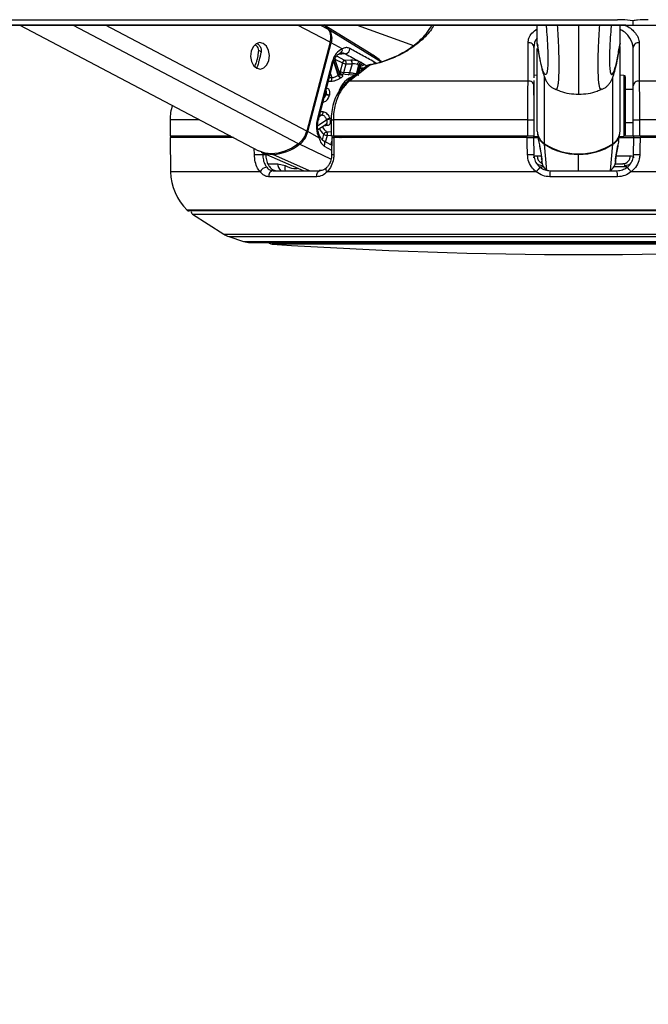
# Model space of a CAD drawing. Header units: millimetres. Extents: x 20 to 26560, y 40 to 17955.
# Tile 41 of 90: x 13643 to 13871, y 5515 to 5872. Entities that reach past the tile are written whole.
import ezdxf

# ---------------------------------------------------------------- set-up
doc = ezdxf.new("R2010")
doc.units = ezdxf.units.MM
doc.header["$LTSCALE"] = 2
doc.layers.add('COMPONENT_GEOMETRY', color=7, linetype='Continuous')
doc.styles.add('SLDTEXTSTYLE0', font='TXT', dxfattribs={"width": 0.75})
doc.dimstyles.new('SLDDIMSTYLE0', dxfattribs={"dimtxt": 150, "dimasz": 6.604, "dimexe": 0, "dimexo": 0.0625, "dimgap": 37.5, "dimtad": 0, "dimtih": 1, "dimtoh": 1, "dimdec": 1, "dimrnd": 1e-09, "dimzin": 12, "dimdsep": 46, "dimtxsty": 'SLDTEXTSTYLE0', "dimsah": 1, "dimcen": 0.09, "dimadec": 0, "dimazin": 3, "dimtfac": 1, "dimtdec": 1, "dimtofl": 0, "dimtmove": 0, "dimatfit": 3, "dimfxl": 1, "dimfrac": 2, "dimtolj": 1, "dimtzin": 12, "dimarcsym": 0})

# ---------------------------------------------------------------- blocks, each defined once
blk = doc.blocks.new('_D_4')
at = {"layer": 'COMPONENT_GEOMETRY', "color": 7}
for p, q in [((13862.69, 5870.29), (13344.02, 5870.29)), ((13350.37, 5870.29), (13350.37, 3933.63)), ((13050.27, 3903.16), (13004.56, 3903.16)), ((13004.56, 3903.16), (13004.56, 3665.04)), ((13650.47, 3903.16), (13696.18, 3903.16)), ((13696.18, 3903.16), (13696.18, 3665.04)), ((13004.56, 3665.04), (13050.27, 3665.04)), ((13696.18, 3665.04), (13650.47, 3665.04)), ((13350.37, 1503.96), (13350.37, 3440.61)), ((10307.85, 1503.96), (13356.72, 1503.96))]:
    blk.add_line(p, q, dxfattribs=at)
for points in [[(13350.37, 5870.29), (13349.35, 5863.68), (13351.39, 5863.68)], [(13350.37, 1503.96), (13351.39, 1510.56), (13349.35, 1510.56)]]:
    blk.add_solid(points, dxfattribs=at)
at = {"layer": 'COMPONENT_GEOMETRY', "color": 7, "char_height": 150, "attachment_point": 1, "style": 'SLDTEXTSTYLE0'}
for s, insert in [('7\'1.95"', (13050.27, 3858.4)), ('2183.2mm', (12858.08, 3633.97))]:
    blk.add_mtext(s, dxfattribs=dict(at, insert=insert))

msp = doc.modelspace()

# ---------------------------------------------------------------- linework, layer by layer
at = {"color": 7, "linetype": 'Continuous', "lineweight": 25}
for p, q in [((13642.83, 5870.29), (13729.41, 5824.73)), ((13770.16, 5859.83), (13753.28, 5870.29)), ((13765.24, 5870.29), (13785.62, 5862.87)), ((13830.55, 5863.65), (13830.55, 5870.29)), ((13860.55, 5863.65), (13860.55, 5870.29)), ((13865.23, 5871.86), (13865.23, 5870.29)), ((13755.43, 5864.06), (13746.96, 5831.87)), ((13747.35, 5831.65), (13755.82, 5863.84)), ((13759.82, 5861.62), (13755.82, 5863.84)), ((13829.35, 5862.13), (13829.35, 5851.12)), ((13830.55, 5863.65), (13830.55, 5863.64)), ((13830.55, 5863.64), (13830.72, 5862.72)), ((13830.55, 5831.87), (13830.55, 5861.84)), ((13860.55, 5863.64), (13860.38, 5862.68)), ((13860.55, 5863.65), (13860.55, 5863.64)), ((13860.55, 5831.87), (13860.55, 5862.52)), ((13865.35, 5848.24), (13865.35, 5862.13)), ((13728.93, 5855.09), (13728.72, 5854.83)), ((13756.21, 5856.99), (13750.78, 5836.37)), ((13751.15, 5835.99), (13756.57, 5856.61)), ((13758.91, 5852.58), (13757.15, 5858.03)), ((13759.89, 5856.55), (13759.07, 5853.44)), ((13760.4, 5853.09), (13761.22, 5856.21)), ((13762.95, 5857.58), (13760.8, 5857.49)), ((13761.22, 5856.21), (13763.37, 5856.29)), ((13763.37, 5856.29), (13762.48, 5852.93)), ((13764.93, 5852.49), (13765.8, 5855.81)), ((13765.92, 5855.74), (13765.05, 5852.43)), ((13765.31, 5856), (13765.8, 5855.81)), ((13765.85, 5853.23), (13766.38, 5855.23)), ((13766.65, 5856.74), (13765.96, 5857.06)), ((13769.23, 5855.63), (13769.28, 5855.66)), ((13765.87, 5852.01), (13759.18, 5852.5)), ((13762.48, 5852.93), (13760.4, 5853.09)), ((13830.55, 5852.1), (13829.35, 5852.03)), ((13861.98, 5852.02), (13860.55, 5852.1)), ((13862.55, 5844.63), (13862.55, 5851.42)), ((13761.72, 5849.82), (13761.79, 5849.86)), ((13827.21, 5849.99), (13762.38, 5849.99)), ((13829.35, 5850.14), (13829.35, 5848.24)), ((13932.33, 5849.99), (13867.49, 5849.99)), ((13865.35, 5846.99), (13862.55, 5846.99)), ((13862.55, 5830.56), (13862.55, 5844.63)), ((13697.35, 5835.99), (13697.35, 5829.99)), ((13750.96, 5832.44), (13753.96, 5834.39)), ((13755.8, 5835.99), (13755.8, 5829.99)), ((13827.08, 5835.99), (13756.59, 5835.99)), ((13756.59, 5835.99), (13756.59, 5829.99)), ((13827.08, 5835.99), (13829.35, 5835.99)), ((13827.08, 5829.99), (13827.08, 5835.99)), ((13829.35, 5835.99), (13829.35, 5829.99)), ((13862.55, 5834.99), (13865.35, 5834.99)), ((13865.35, 5835.99), (13867.62, 5835.99)), ((13865.35, 5829.99), (13865.35, 5835.99)), ((13938.11, 5835.99), (13867.62, 5835.99)), ((13867.62, 5835.99), (13867.62, 5829.99)), ((13719.42, 5829.99), (13697.35, 5829.99)), ((13702.35, 5829.99), (13702.36, 5829.49)), ((13751.35, 5829.42), (13747.35, 5831.65)), ((13756.59, 5829.99), (13755.8, 5829.99)), ((13827.08, 5829.99), (13756.59, 5829.99)), ((13759.71, 5829.52), (13762.39, 5829.72)), ((13762.38, 5829.99), (13762.39, 5829.49)), ((13824.35, 5829.99), (13824.35, 5829.49)), ((13829.35, 5829.99), (13827.08, 5829.99)), ((13829.13, 5829.99), (13829.14, 5829.49)), ((13829.13, 5829.96), (13830.79, 5829.87)), ((13830.64, 5830.86), (13831.04, 5828.25)), ((13860.06, 5828.25), (13860.46, 5830.86)), ((13860.31, 5829.87), (13861.98, 5829.96)), ((13865.35, 5829.99), (13862.14, 5829.99)), ((13867.62, 5829.99), (13865.35, 5829.99)), ((13865.56, 5829.49), (13865.57, 5829.99)), ((13938.11, 5829.99), (13867.62, 5829.99)), ((13870.35, 5829.99), (13870.35, 5829.49)), ((13697.35, 5829.49), (13697.57, 5817.09)), ((13720.37, 5829.49), (13697.35, 5829.49)), ((13755.97, 5826.69), (13753.04, 5828.31)), ((13755.98, 5829.49), (13755.97, 5823.36)), ((13826.87, 5829.49), (13756.76, 5829.49)), ((13829.14, 5829.49), (13829.25, 5823.39)), ((13829.14, 5829.49), (13830.85, 5829.49)), ((13831.35, 5826.66), (13831.55, 5825.45)), ((13834.06, 5817.59), (13833.14, 5827.06)), ((13857.04, 5817.59), (13857.96, 5827.06)), ((13858.97, 5821.74), (13859.76, 5826.66)), ((13859.7, 5826.41), (13859.76, 5826.66)), ((13860.25, 5829.49), (13865.56, 5829.49)), ((13865.46, 5823.39), (13865.56, 5829.49)), ((13937.94, 5829.49), (13867.84, 5829.49)), ((13730.45, 5824.25), (13745.82, 5817.49)), ((13730.95, 5823.39), (13732.04, 5823.39)), ((13755.96, 5823.36), (13755.96, 5823.36)), ((13831.55, 5825.45), (13832.16, 5821.74)), ((13736.43, 5820.04), (13739.06, 5819.4)), ((13832.41, 5819.43), (13832.48, 5818.84)), ((13858.71, 5819.99), (13861.54, 5819.99)), ((13862.22, 5818.84), (13862.29, 5819.43)), ((13734.72, 5817.49), (13751.84, 5817.49)), ((13830.17, 5817.09), (13754.29, 5817.09)), ((13835.25, 5817.49), (13859.46, 5817.49)), ((13940.42, 5817.09), (13864.53, 5817.09)), ((13750.55, 5815.28), (13733.2, 5815.28)), ((13859.62, 5815.28), (13835.09, 5815.28)), ((13990.46, 5802.89), (13704.25, 5802.89)), ((13705.51, 5801.71), (13716.82, 5794.48)), ((13718.65, 5793.61), (13723.98, 5791.88)), ((13726.45, 5791.49), (13968.25, 5791.49))]:
    msp.add_line(p, q, dxfattribs=at)
at = {"color": 8, "linetype": 'Continuous', "lineweight": 25}
for p, q in [((13743.93, 5827.25), (13662.13, 5870.29)), ((13746.96, 5831.87), (13673.93, 5870.29)), ((13755.43, 5864.06), (13743.6, 5870.29)), ((13754.82, 5868.68), (13751.76, 5870.29)), ((13773.76, 5857), (13755.22, 5868.43)), ((13730.37, 5860.59), (13729.5, 5861.05)), ((13760.8, 5857.49), (13757.79, 5859.07)), ((13761, 5859.85), (13758.37, 5859.67)), ((13728.72, 5854.83), (13728.04, 5855.19)), ((13758.31, 5852.08), (13756.71, 5857.04)), ((13756.78, 5857.26), (13758.43, 5852.16)), ((13757.16, 5857.99), (13759.89, 5856.55)), ((13767.8, 5854.72), (13766.26, 5854.62)), ((13766.56, 5855.54), (13766.78, 5855.56)), ((13767.46, 5856.21), (13768.78, 5855.47)), ((13772.03, 5856.5), (13771.43, 5856.9)), ((13756.01, 5851.15), (13755.14, 5851.17)), ((13755.53, 5852.65), (13756.01, 5851.15)), ((13766.21, 5854.61), (13766.26, 5854.62)), ((13766.26, 5854.62), (13766.22, 5854.64)), ((13833.12, 5827.25), (13833.12, 5851.47)), ((13857.98, 5827.25), (13857.98, 5851.51)), ((13861.98, 5852.02), (13861.98, 5844.84)), ((13829.12, 5848.24), (13829.12, 5844.84)), ((13753.84, 5845.17), (13753.59, 5845.3)), ((13753.64, 5845.47), (13753.89, 5845.34)), ((13861.98, 5844.84), (13861.98, 5829.96)), ((13752.47, 5837.7), (13751.41, 5837.02)), ((13751.6, 5837.74), (13752.47, 5837.7)), ((13752.87, 5838.8), (13751.89, 5838.84)), ((13708.01, 5835.99), (13697.35, 5835.99)), ((13750.9, 5833.93), (13754.08, 5835.98)), ((13754.13, 5835.82), (13750.9, 5833.72)), ((13755.8, 5835.99), (13756.59, 5835.99)), ((13753.07, 5830.66), (13752.56, 5828.71)), ((13753.77, 5827.91), (13754.41, 5830.31)), ((13754.41, 5830.31), (13755.8, 5830.35)), ((13756.45, 5829.99), (13756.32, 5829.49)), ((13755.72, 5821.68), (13744.34, 5827.06)), ((13753.28, 5826.41), (13755.97, 5824.89)), ((13755.66, 5827.01), (13755.34, 5827.04)), ((13755.66, 5827.01), (13755.62, 5826.88)), ((13755.97, 5828.19), (13755.66, 5827.01)), ((13758.88, 5829.49), (13758.89, 5829.55)), ((13759.96, 5829.54), (13759.91, 5829.49)), ((13727.94, 5823.32), (13727.89, 5825.53)), ((13730.93, 5824.04), (13730.95, 5823.39)), ((13747.95, 5817.49), (13734.6, 5823.41)), ((13830.46, 5822.94), (13831.77, 5822.94)), ((13845.55, 5823.6), (13845.55, 5823.41)), ((13845.55, 5817.49), (13845.55, 5823.41)), ((13859.28, 5822.94), (13864.24, 5822.94)), ((13732.81, 5820.04), (13736.43, 5820.04)), ((13858.88, 5821.41), (13858.98, 5821.74)), ((13729.99, 5817.09), (13697.57, 5817.09)), ((13862.22, 5818.84), (13858.27, 5818.84)), ((13991.16, 5803.18), (13703.54, 5803.18)), ((13705.51, 5801.71), (13989.2, 5801.71)), ((13716.82, 5794.48), (13977.89, 5794.48)), ((13718.65, 5793.61), (13976.05, 5793.61)), ((13723.98, 5791.88), (13970.72, 5791.88)), ((13960.36, 5790.87), (13734.34, 5790.87))]:
    msp.add_line(p, q, dxfattribs=at)
at = {"color": 7, "linetype": 'Continuous', "lineweight": 25, "flags": 128}
for points in [[(13629.92, 5872.24), (13645.43, 5872.24), (13653.19, 5872.24), (13668.71, 5872.24), (13676.47, 5872.24), (13691.99, 5872.24), (13699.75, 5872.24), (13715.26, 5872.24), (13723.02, 5872.24), (13730.78, 5872.24), (13746.3, 5872.24), (13754.06, 5872.24), (13769.57, 5872.24), (13777.33, 5872.24), (13792.85, 5872.24), (13800.61, 5872.24), (13808.37, 5872.24), (13823.89, 5872.24), (13831.64, 5872.24), (13845.65, 5872.24), (13859.65, 5872.24)], [(13630.07, 5870.29), (13645.59, 5870.29), (13653.35, 5870.29), (13668.86, 5870.29), (13676.62, 5870.29), (13692.14, 5870.29), (13699.9, 5870.29), (13715.42, 5870.29), (13723.18, 5870.29), (13730.93, 5870.29), (13746.45, 5870.29), (13754.21, 5870.29), (13769.73, 5870.29), (13777.49, 5870.29), (13793, 5870.29), (13800.76, 5870.29), (13808.52, 5870.29), (13824.04, 5870.29), (13831.8, 5870.29), (13848.52, 5870.29), (13856.87, 5870.29), (13865.23, 5870.29)], [(13753.12, 5870.33), (13753.22, 5870.25), (13754.82, 5868.68)], [(13865.23, 5870.29), (13869.11, 5870.29), (13876.87, 5870.29), (13892.39, 5870.29), (13900.15, 5870.29), (13907.91, 5870.29), (13923.42, 5870.29), (13931.18, 5870.29), (13946.7, 5870.29), (13954.46, 5870.29), (13969.98, 5870.29), (13977.73, 5870.29), (13993.25, 5870.29), (14001.01, 5870.29), (14008.77, 5870.29), (14024.29, 5870.29), (14032.05, 5870.29), (14047.56, 5870.29), (14055.32, 5870.29), (14070.84, 5870.29)], [(13731.17, 5863.62), (13729.86, 5863.92), (13728.57, 5863.49), (13727.5, 5862.39), (13726.8, 5860.8), (13726.59, 5858.95), (13726.9, 5857.13), (13727.67, 5855.61), (13728.8, 5854.62), (13730.11, 5854.33), (13731.4, 5854.76), (13732.47, 5855.85), (13733.17, 5857.45), (13733.38, 5859.3), (13733.07, 5861.12), (13732.3, 5862.64), (13731.17, 5863.62)], [(13765.8, 5855.81), (13765.89, 5855.76), (13765.92, 5855.74)], [(13766.77, 5856.67), (13766.74, 5856.69), (13766.65, 5856.74)], [(13770.12, 5856), (13770.08, 5856.01), (13770.06, 5856)], [(13743.93, 5827.25), (13741.5, 5825.68), (13739.03, 5824.53), (13736.57, 5823.83), (13734.18, 5823.6), (13731.91, 5823.83), (13729.82, 5824.53), (13729.41, 5824.73)], [(13753.04, 5828.31), (13752.98, 5828.34), (13752.73, 5828.41)], [(13756.76, 5829.49), (13756.76, 5825.49), (13756.75, 5823.32)], [(13826.98, 5823.32), (13826.91, 5827.32), (13826.87, 5829.49)], [(13867.84, 5829.49), (13867.77, 5825.49), (13867.73, 5823.32)], [(13727.94, 5823.32), (13728.23, 5823.32), (13728.58, 5823.33), (13728.98, 5823.34), (13729.4, 5823.35), (13729.82, 5823.36), (13730.23, 5823.37), (13730.61, 5823.38), (13730.95, 5823.39)], [(13832.22, 5821.41), (13832.12, 5821.75), (13832.12, 5821.78)], [(13858.98, 5821.74), (13858.98, 5821.75), (13858.99, 5821.78)], [(13750.55, 5815.28), (13750.55, 5815.69), (13750.6, 5816.1), (13750.71, 5816.49), (13750.87, 5816.83), (13751.07, 5817.11), (13751.31, 5817.32), (13751.57, 5817.45), (13751.84, 5817.49)]]:
    msp.add_lwpolyline(points, dxfattribs=at)
at = {"color": 8, "linetype": 'Continuous', "lineweight": 25, "flags": 128}
for points in [[(13756.21, 5856.99), (13756.37, 5856.89), (13756.49, 5856.79), (13756.55, 5856.71), (13756.57, 5856.63), (13756.57, 5856.61)], [(13771.36, 5856.3), (13771.42, 5856.55), (13771.43, 5856.9)], [(13759.07, 5853.44), (13758.74, 5853.48), (13758.62, 5853.49)], [(13766.98, 5854.19), (13766.71, 5854.36), (13766.26, 5854.62)], [(13750.78, 5836.37), (13750.95, 5836.27), (13751.06, 5836.17), (13751.13, 5836.09), (13751.15, 5836.01), (13751.14, 5835.99)], [(13751.35, 5829.42), (13751.49, 5829.6), (13751.59, 5829.77), (13751.63, 5829.93), (13751.63, 5830.07), (13751.61, 5830.14)], [(13755.8, 5831.53), (13754.78, 5831.5), (13754.14, 5831.49)], [(13753.28, 5826.41), (13753.42, 5826.75), (13753.51, 5827.09), (13753.52, 5827.43), (13753.48, 5827.73), (13753.37, 5828), (13753.2, 5828.2), (13753.04, 5828.31)], [(13760.65, 5829.59), (13760.69, 5829.56), (13760.78, 5829.49)], [(13831.34, 5818.96), (13831.88, 5818.86), (13832.48, 5818.84)], [(13754.29, 5817.09), (13754.11, 5817.42), (13754, 5817.74), (13753.96, 5818.02), (13753.98, 5818.28), (13754.06, 5818.48), (13754.15, 5818.58)], [(13863.06, 5818.89), (13862.83, 5818.86), (13862.22, 5818.84)]]:
    msp.add_lwpolyline(points, dxfattribs=at)
at = {"color": 7, "linetype": 'Continuous', "lineweight": 25}
for centre, radius, start, end in [((13747.39, 5862.05), 10.1, 39.161, 55.2623), ((13750.46, 5865.76), 5.25, 341.1561, 33.7642), ((13750.88, 5865.53), 5.22, 341.1561, 33.7642), ((13760.64, 5861.77), 1.95, 280.669, 0.712), ((13827.44, 5861.99), 1.91, 4.3546, 97.8182), ((13867.26, 5861.99), 1.91, 82.1818, 175.6454), ((13758.66, 5861.27), 1.21, 283.6815, 16.8539), ((13761.06, 5856.32), 1.2, 102.469, 168.7467), ((13761.4, 5859.65), 3.44, 243.8208, 266.8784), ((13760.05, 5856.54), 1.21, 344.1583, 51.71), ((13762.2, 5856.63), 1.21, 344.1583, 51.71), ((13766.9, 5855.76), 1.61, 125.7992, 171.1452), ((13767.01, 5855.55), 1.24, 106.8627, 168.1982), ((13767.13, 5855.49), 1.24, 107.0603, 168.176), ((13767.35, 5855.15), 1.07, 84.3292, 164.3949), ((13770.45, 5854.04), 2, 101.3999, 127.7261), ((13754.71, 5850.75), 1.35, 323.4956, 17.0041), ((13762.6, 5845.59), 7.78, 122.3965, 123.4334), ((13759.54, 5852.42), 1.27, 195.5693, 258.3378), ((13759.65, 5852.48), 1.26, 194.7592, 258.1829), ((13767.03, 5843.56), 8.83, 112.1584, 160.1634), ((13760.59, 5856.53), 3.44, 243.8208, 266.8784), ((13763.22, 5845.22), 7.14, 122.3965, 123.4334), ((13761.61, 5846.03), 7.27, 61.7084, 62.7931), ((13766.16, 5852.12), 1.15, 164.2478, 182.2621), ((13861.95, 5851.42), 0.6, 360, 87), ((13827.45, 5848.1), 1.91, 4.324, 97.0709), ((13867.25, 5848.1), 1.91, 82.9291, 175.676), ((13769.1, 5841.25), 15.75, 164.9382, 165.5858), ((13755.36, 5848.34), 3.51, 244.3541, 266.9502), ((13755.4, 5848.36), 3.38, 243.2886, 266.8062), ((13769.18, 5841.23), 14.47, 164.9382, 165.5858), ((13713.35, 5835.99), 16, 161.1916, 180), ((13751.69, 5838.61), 1.2, 310.9016, 9.2296), ((13755.59, 5833.45), 2.95, 93.7637, 120.7893), ((13768.48, 5840.55), 15.11, 197.6012, 198.2671), ((13755.64, 5833.39), 2.85, 93.9144, 121.8316), ((13768.62, 5840.59), 13.87, 197.6012, 198.2671), ((13738.66, 5834.01), 8.57, 307.8946, 345.4913), ((13739.1, 5833.78), 8.52, 307.8946, 345.4913), ((13754.39, 5830.06), 1.45, 99.8659, 155.3352), ((13754.59, 5833.75), 3.44, 243.8208, 266.8784), ((13753.13, 5830.64), 1.32, 345.5411, 39.7108), ((13836.08, 5831.93), 5.53, 180.6081, 237.645), ((13836.11, 5831.73), 5.54, 189.0588, 237.5526), ((13854.99, 5831.73), 5.54, 302.4474, 350.9412), ((13855.02, 5831.93), 5.53, 302.355, 359.3919), ((13861.95, 5830.56), 0.6, 273, 0), ((13733.89, 5840.11), 16.72, 272.4385, 308.6711), ((13762.34, 5835.95), 7.27, 241.7084, 242.7931), ((13845.55, 5846.51), 22.92, 237.1577, 302.8423), ((13845.5, 5846.14), 22.73, 237.0768, 270.1393), ((13845.61, 5846.14), 22.73, 269.8607, 302.9232), ((13734.52, 5833.66), 10.25, 246.5761, 270.446), ((13826.92, 5862.23), 38.91, 270.087, 273.4336), ((13861.39, 5822.84), 2.86, 273.0853, 1.9107), ((13867.79, 5862.23), 38.91, 266.5664, 269.913), ((13717.57, 5817.44), 20, 181, 225.4883), ((13732.53, 5815.92), 2.8, 92.3962, 155.3265), ((13735.03, 5815.65), 1.87, 99.6826, 191.5638), ((13836.08, 5813.31), 7.01, 129.5415, 147.3724), ((13842.19, 5815.87), 7.13, 166.8311, 184.7596), ((13852.51, 5815.87), 7.13, 355.2404, 13.1689), ((13858.63, 5813.31), 7.01, 32.6276, 50.4585), ((13704.25, 5803.89), 1, 225.4883, 270), ((13706.05, 5802.56), 1, 160.3602, 237.4039), ((13721.13, 5801.22), 8, 237.4039, 252), ((13726.45, 5799.49), 8, 252, 270), ((13734.47, 5792.86), 2, 223.253, 266.1738), ((13847.35, 7480.66), 1693.56, 266.17378, 273.82622)]:
    msp.add_arc(centre, radius, start, end, dxfattribs=at)
at = {"color": 8, "linetype": 'Continuous', "lineweight": 25}
for centre, radius, start, end in [((13755.01, 5868.06), 0.429, 60.0561, 95.3461), ((13754.96, 5862.18), 1.87, 62.5952, 76.0867), ((13769.76, 5854.89), 0.912, 82.6424, 122.3465), ((13770.17, 5855.73), 0.291, 111.9075, 168.2447), ((13759.94, 5853.26), 0.887, 168.4117, 242.152), ((13759.55, 5853.27), 0.871, 289.6729, 347.9168), ((13761.62, 5853.12), 0.881, 291.5658, 347.7512), ((13766.03, 5852.19), 1.14, 164.7841, 185.7994), ((13762.27, 5849.09), 0.91, 83.0776, 121.7698), ((13761.21, 5838.67), 10.07, 210.9896, 225.498), ((13753.81, 5833.66), 0.698, 26.3849, 81.5084), ((13746.49, 5829.98), 1.87, 62.5956, 76.0938), ((13760.61, 5838.36), 10.77, 211.4395, 225.6006), ((13760.33, 5829.16), 1.49, 146.168, 164.7252), ((13760.45, 5829.12), 1.48, 143.8571, 165.3956), ((13744.8, 5827.93), 0.983, 217.6844, 241.983), ((13833.57, 5827.04), 0.423, 155.4911, 177.5843), ((13857.54, 5827.04), 0.423, 2.4157, 24.5089), ((13734.8, 5823.82), 0.454, 208.592, 244.1531), ((13756.57, 5827.8), 4.49, 262.1755, 272.3081), ((13833.42, 5822.88), 2.96, 178.9435, 244.3411), ((13739.71, 5819.91), 3.29, 177.8092, 227.4757), ((13741.91, 5818.61), 2.96, 164.4229, 202.167), ((13832.25, 5822.56), 3.13, 232.8746, 272.9693), ((13862.45, 5822.56), 3.13, 267.0231, 307.8361)]:
    msp.add_arc(centre, radius, start, end, dxfattribs=at)
at = {"color": 7, "linetype": 'Continuous', "lineweight": 25}
for centre, major_axis, ratio, start_param, end_param in [((13760.83, 5854.42), (0.17, 7.38), 0.672172, 0.239822, 1.230488), ((13764.7, 5856.6), (2.73, -0.61), 0.283233, 1.155827, 2.325521), ((13764.49, 5855.66), (1.77, -0.35), 0.303217, 1.148479, 2.318172), ((13764.82, 5856.53), (2.73, -0.61), 0.283233, 5.571833, 6.622806), ((13755.4, 5833.8), (0.17, 7.38), 0.672172, 1.230488, 2.221154)]:
    msp.add_ellipse(centre, major_axis=major_axis, ratio=ratio, start_param=start_param, end_param=end_param, dxfattribs=at)
at = {"color": 8, "linetype": 'Continuous', "lineweight": 25}
msp.add_ellipse((13764.61, 5855.6), major_axis=(1.77, -0.35), ratio=0.303217, start_param=6.265133, end_param=6.615458, dxfattribs=at)
for points, knots in [([(13793.06, 5870.29), (13792.67, 5869.61), (13791.45, 5867.51), (13788.48, 5864.6), (13784.73, 5861.76), (13781.02, 5859.54), (13776.24, 5857.42), (13772.22, 5856.28), (13770.15, 5855.85), (13769.88, 5855.79)], [0, 0, 0, 0, 0.124283, 0.383335, 0.512613, 0.64589, 0.810297, 0.975704, 1, 1, 1, 1]), ([(13827.18, 5863.88), (13827.26, 5864.45), (13827.4, 5865.6), (13828.38, 5867.37), (13829.83, 5868.41), (13830.55, 5868.92)], [0, 0, 0, 0, 0.325758, 0.664745, 1, 1, 1, 1]), ([(13837.1, 5847.08), (13837.17, 5847.02), (13837.49, 5846.76), (13837.87, 5847.39), (13838.24, 5849.14), (13838.4, 5851.13), (13838.45, 5853.48), (13838.45, 5855.68), (13838.45, 5858.27), (13838.37, 5862.18), (13838.19, 5866.36), (13837.99, 5869), (13837.88, 5870.29)], [0, 0, 0, 0, 0.0655, 0.295557, 0.395255, 0.515879, 0.586342, 0.61697, 0.690104, 0.767403, 0.886339, 1, 1, 1, 1]), ([(13845.55, 5870.29), (13845.55, 5868.92), (13845.55, 5866.34), (13845.55, 5861.98), (13845.55, 5857.85), (13845.55, 5854.24), (13845.55, 5851.11), (13845.55, 5848.74), (13845.55, 5847.1), (13845.55, 5845.98), (13845.55, 5845.35), (13845.55, 5845.31), (13845.55, 5845.29)], [0, 0, 0, 0, 0.110581, 0.208674, 0.307641, 0.381312, 0.454886, 0.56364, 0.659091, 0.756848, 0.887961, 1, 1, 1, 1]), ([(13854, 5847.08), (13853.93, 5847.02), (13853.61, 5846.76), (13853.23, 5847.39), (13852.87, 5849.14), (13852.71, 5851.13), (13852.66, 5853.48), (13852.65, 5855.68), (13852.65, 5858.27), (13852.73, 5862.18), (13852.91, 5866.36), (13853.12, 5869), (13853.22, 5870.29)], [0, 0, 0, 0, 0.064928, 0.295126, 0.394885, 0.515583, 0.586088, 0.616735, 0.689914, 0.76726, 0.886269, 1, 1, 1, 1]), ([(13862.15, 5870.29), (13862.37, 5870.2), (13864.24, 5869.45), (13865.93, 5867.73), (13867.32, 5865.62), (13867.45, 5864.46), (13867.52, 5863.88)], [0, 0, 0, 0, 0.056746, 0.491027, 0.745499, 1, 1, 1, 1]), ([(13830.55, 5865.59), (13830.55, 5865.59), (13829.44, 5864.54), (13829.39, 5863.33), (13829.35, 5862.13)], [0, 0, 0, 0, 0.001566, 1, 1, 1, 1]), ([(13865.35, 5862.13), (13865.1, 5863.28), (13864.62, 5865.41), (13862.53, 5867.74), (13860.81, 5868.52), (13860.55, 5868.64)], [0, 0, 0, 0, 0.499376, 0.923929, 1, 1, 1, 1]), ([(13834.29, 5854.87), (13834.28, 5854.66), (13834.22, 5853.88), (13833.99, 5852.85), (13833.61, 5852.13), (13833.03, 5852.67), (13832.28, 5854.66), (13831.43, 5858.36), (13830.82, 5862.05), (13830.55, 5863.65)], [0, 0, 0, 0, 0.018608, 0.072577, 0.210312, 0.343515, 0.531624, 0.796902, 1, 1, 1, 1]), ([(13856.81, 5854.86), (13856.83, 5854.66), (13856.89, 5853.88), (13857.12, 5852.85), (13857.5, 5852.13), (13858.07, 5852.67), (13858.82, 5854.66), (13859.68, 5858.36), (13860.29, 5862.05), (13860.55, 5863.65)], [0, 0, 0, 0, 0.018544, 0.072516, 0.210261, 0.343472, 0.531594, 0.796888, 1, 1, 1, 1]), ([(13758.91, 5852.58), (13758.9, 5852.55), (13758.89, 5852.47), (13758.69, 5852.32), (13758.5, 5852.2), (13758.43, 5852.16)], [0, 0, 0, 0, 0.372516, 0.778909, 1, 1, 1, 1]), ([(13754.82, 5849.97), (13754.94, 5849.97), (13755.26, 5849.96), (13755.59, 5849.95), (13755.8, 5849.95)], [0, 0, 0, 0, 0.34919, 1, 1, 1, 1]), ([(13753.84, 5845.17), (13753.78, 5844.98), (13753.66, 5844.6), (13753.45, 5844.17), (13753.28, 5844), (13753.24, 5843.96)], [0, 0, 0, 0, 0.428325, 0.857866, 1, 1, 1, 1]), ([(13753.9, 5846.48), (13753.94, 5846.38), (13754.01, 5846.15), (13753.98, 5845.74), (13753.91, 5845.45), (13753.89, 5845.34)], [0, 0, 0, 0, 0.332281, 0.764732, 1, 1, 1, 1]), ([(13753.15, 5833.86), (13753.38, 5833.88), (13753.8, 5833.92), (13754.23, 5833.96), (13754.43, 5833.97)], [0, 0, 0, 0, 0.521659, 1, 1, 1, 1]), ([(13754.13, 5835.82), (13754.18, 5835.64), (13754.28, 5835.28), (13754.27, 5834.83), (13754.17, 5834.53), (13754, 5834.44), (13753.95, 5834.41)], [0, 0, 0, 0, 0.283642, 0.568089, 0.855521, 1, 1, 1, 1]), ([(13739.06, 5819.4), (13740.12, 5818.9), (13741.68, 5818.15), (13743.3, 5818.32), (13743.81, 5818.37)], [0, 0, 0, 0, 0.681851, 1, 1, 1, 1]), ([(13832.22, 5821.41), (13832.23, 5821.1), (13832.25, 5820.64), (13832.2, 5820.78), (13832.18, 5820.82)], [0, 0, 0, 0, 0.666784, 1, 1, 1, 1])]:
    msp.add_open_spline(points, degree=3, knots=knots, dxfattribs=at)
at = {"color": 7, "linetype": 'Continuous', "lineweight": 25}
for points, knots in [([(13770.12, 5856), (13770.37, 5856.05), (13772.3, 5856.46), (13776.08, 5857.55), (13780.53, 5859.52), (13784.01, 5861.59), (13787.55, 5864.25), (13790.59, 5867.27), (13791.87, 5869.48), (13792.4, 5870.4)], [0, 0, 0, 0, 0.022655, 0.176389, 0.329786, 0.451677, 0.578221, 0.826678, 1, 1, 1, 1]), ([(13833.76, 5870.29), (13833.82, 5869.5), (13833.98, 5867.44), (13834.2, 5864.09), (13834.35, 5860.82), (13834.42, 5858.68), (13834.43, 5857.59), (13834.42, 5856.72), (13834.38, 5855.7), (13834.33, 5855.18), (13834.29, 5854.87)], [0, 0, 0, 0, 0.172784, 0.455096, 0.640313, 0.726915, 0.784794, 0.809093, 0.881855, 1, 1, 1, 1]), ([(13857.35, 5870.29), (13857.29, 5869.5), (13857.12, 5867.44), (13856.91, 5864.09), (13856.75, 5860.82), (13856.69, 5858.68), (13856.68, 5857.59), (13856.69, 5856.72), (13856.72, 5855.7), (13856.78, 5855.18), (13856.81, 5854.86)], [0, 0, 0, 0, 0.172746, 0.454997, 0.640175, 0.726758, 0.784624, 0.808918, 0.881664, 1, 1, 1, 1]), ([(13865.23, 5871.86), (13863.92, 5872.01), (13862.06, 5872.22), (13860.2, 5872.24), (13859.65, 5872.24)], [0, 0, 0, 0, 0.700723, 1, 1, 1, 1]), ([(13870.81, 5872.24), (13869.51, 5872.21), (13867.66, 5872.17), (13865.79, 5871.93), (13865.23, 5871.86)], [0, 0, 0, 0, 0.700722, 1, 1, 1, 1]), ([(13729.5, 5861.05), (13729.46, 5861.38), (13729.38, 5862.04), (13728.85, 5862.77), (13728.37, 5862.99), (13728.17, 5863.08)], [0, 0, 0, 0, 0.371132, 0.741783, 1, 1, 1, 1]), ([(13728.89, 5863.59), (13729.16, 5863.42), (13729.77, 5863.06), (13730.35, 5862), (13730.45, 5861.05), (13730.36, 5860.55), (13730.35, 5860.48)], [0, 0, 0, 0, 0.2726817, 0.612725, 0.9393347, 1, 1, 1, 1]), ([(13762.59, 5861.79), (13762.19, 5861.95), (13761.67, 5862.16), (13760.77, 5862.09), (13760.23, 5861.82), (13759.82, 5861.62)], [0, 0, 0, 0, 0.417867, 0.554004, 1, 1, 1, 1]), ([(13771.43, 5856.9), (13769.94, 5857.72), (13766.99, 5859.35), (13764.04, 5860.98), (13762.59, 5861.79)], [0, 0, 0, 0, 0.506743, 1, 1, 1, 1]), ([(13827.21, 5849.99), (13827.21, 5850.63), (13827.21, 5853.83), (13827.2, 5858.47), (13827.19, 5862.45), (13827.18, 5863.88)], [0, 0, 0, 0, 0.138099, 0.690493, 1, 1, 1, 1]), ([(13830.62, 5862.7), (13830.72, 5862.09), (13831.05, 5860.06), (13831.65, 5856.91), (13832.33, 5853.87), (13832.97, 5851.79), (13833.56, 5850.41), (13834.19, 5849.32), (13835.01, 5848.35), (13835.91, 5847.54), (13836.74, 5847.17), (13837.07, 5847.02)], [0, 0, 0, 0, 0.096217, 0.318104, 0.561174, 0.72233, 0.818087, 0.879576, 0.930041, 0.97183, 1, 1, 1, 1]), ([(13854.05, 5847), (13854.42, 5847.19), (13855.23, 5847.58), (13856.09, 5848.36), (13856.84, 5849.23), (13857.41, 5850.16), (13857.9, 5851.2), (13858.43, 5852.69), (13859.03, 5854.93), (13859.72, 5858.24), (13860.21, 5860.96), (13860.47, 5862.57), (13860.48, 5862.66)], [0, 0, 0, 0, 0.0328106, 0.0712663, 0.1166706, 0.1716665, 0.2428902, 0.3469588, 0.5287304, 0.7523674, 0.9860911, 1, 1, 1, 1]), ([(13867.52, 5863.88), (13867.52, 5863.24), (13867.51, 5860.05), (13867.5, 5855.42), (13867.49, 5851.43), (13867.49, 5849.99)], [0, 0, 0, 0, 0.138099, 0.690493, 1, 1, 1, 1]), ([(13727.97, 5855.23), (13728.11, 5855.43), (13728.37, 5855.82), (13728.72, 5856.82), (13729.04, 5857.95), (13729.29, 5859.13), (13729.46, 5860.17), (13729.49, 5860.77), (13729.5, 5861.05)], [0, 0, 0, 0, 0.204636, 0.376335, 0.548834, 0.703363, 0.864285, 1, 1, 1, 1]), ([(13730.35, 5860.48), (13730.26, 5860.06), (13730.08, 5859.21), (13729.73, 5857.83), (13729.41, 5856.62), (13729.14, 5855.7), (13729, 5855.29), (13728.93, 5855.09)], [0, 0, 0, 0, 0.2220762, 0.4457715, 0.6401425, 0.8216515, 1, 1, 1, 1]), ([(13756.57, 5856.61), (13756.66, 5856.9), (13756.91, 5857.75), (13757.56, 5858.93), (13758.41, 5859.81), (13758.92, 5860.03), (13759.14, 5860.13)], [0, 0, 0, 0, 0.156405, 0.463075, 0.767291, 1, 1, 1, 1]), ([(13758.94, 5860.09), (13759.24, 5860.16), (13759.94, 5860.34), (13760.62, 5860.03), (13761, 5859.85)], [0, 0, 0, 0, 0.4297736, 1, 1, 1, 1]), ([(13761, 5859.85), (13762.59, 5858.96), (13764.24, 5858.03), (13765.89, 5857.1), (13765.96, 5857.06)], [0, 0, 0, 0, 0.961066, 1, 1, 1, 1]), ([(13773.98, 5857.06), (13773.85, 5857.19), (13772.66, 5858.27), (13771.31, 5859.22), (13770.05, 5859.91), (13770.03, 5859.92)], [0, 0, 0, 0, 0.110943, 0.990619, 1, 1, 1, 1]), ([(13770.82, 5859.38), (13770.62, 5859.54), (13770.38, 5859.73), (13770.12, 5859.87), (13770.09, 5859.88)], [0, 0, 0, 0, 0.888673, 1, 1, 1, 1]), ([(13773.9, 5857.04), (13773.05, 5857.78), (13771.88, 5858.81), (13770.51, 5859.57), (13770.13, 5859.78)], [0, 0, 0, 0, 0.721599, 1, 1, 1, 1]), ([(13769.17, 5855.77), (13768.05, 5854.92), (13765.55, 5853.01), (13763.05, 5851.07), (13761.67, 5849.99)], [0, 0, 0, 0, 0.445922, 1, 1, 1, 1]), ([(13769.88, 5855.79), (13769.05, 5855.15), (13766.55, 5853.22), (13764.05, 5851.28), (13762.38, 5849.99)], [0, 0, 0, 0, 0.330975, 1, 1, 1, 1]), ([(13765.92, 5855.74), (13766.04, 5855.67), (13766.21, 5855.57), (13766.29, 5855.46), (13766.32, 5855.44)], [0, 0, 0, 0, 0.718824, 1, 1, 1, 1]), ([(13766.4, 5855.22), (13766.42, 5855.3), (13766.45, 5855.48), (13766.62, 5855.63), (13766.71, 5855.67), (13766.7, 5855.66), (13766.69, 5855.66)], [0, 0, 0, 0, 0.264007, 0.636883, 0.959443, 1, 1, 1, 1]), ([(13767.46, 5856.21), (13767.41, 5856.26), (13767.22, 5856.41), (13766.96, 5856.56), (13766.77, 5856.67)], [0, 0, 0, 0, 0.27439, 1, 1, 1, 1]), ([(13755.8, 5849.95), (13755.93, 5849.95), (13756.3, 5849.95), (13757, 5850.1), (13757.85, 5850.41), (13758.66, 5850.79), (13759.08, 5851.05), (13759.28, 5851.18)], [0, 0, 0, 0, 0.119584, 0.349288, 0.573021, 0.788436, 1, 1, 1, 1]), ([(13758.31, 5852.08), (13758.17, 5851.99), (13757.89, 5851.81), (13757.35, 5851.51), (13756.8, 5851.27), (13756.33, 5851.15), (13756.09, 5851.15), (13756.01, 5851.15)], [0, 0, 0, 0, 0.219859, 0.440343, 0.66314, 0.88549, 1, 1, 1, 1]), ([(13759.32, 5852.1), (13759.33, 5852.1), (13759.34, 5852.09), (13759.27, 5852.12), (13759.11, 5852.24), (13758.94, 5852.42), (13758.93, 5852.56), (13758.92, 5852.58)], [0, 0, 0, 0, 0.062114, 0.304429, 0.571842, 0.938313, 1, 1, 1, 1]), ([(13759.39, 5851.25), (13759.49, 5851.31), (13759.76, 5851.49), (13760.02, 5851.74), (13760.04, 5851.95), (13759.79, 5852.09), (13759.41, 5852.13), (13759.22, 5852.16)], [0, 0, 0, 0, 0.116734, 0.333017, 0.551924, 0.773865, 1, 1, 1, 1]), ([(13764.93, 5852.49), (13764.78, 5852.56), (13764.48, 5852.68), (13763.89, 5852.79), (13763.28, 5852.86), (13762.79, 5852.9), (13762.56, 5852.92), (13762.48, 5852.93)], [0, 0, 0, 0, 0.219859, 0.440343, 0.66314, 0.88549, 1, 1, 1, 1]), ([(13761.75, 5849.79), (13761.17, 5849.31), (13759.92, 5848.26), (13758.36, 5846.07), (13757.06, 5843.41), (13756.21, 5840.44), (13755.8, 5837.91), (13755.85, 5836.42), (13755.86, 5835.99)], [0, 0, 0, 0, 0.160222, 0.348743, 0.538972, 0.73133, 0.922387, 1, 1, 1, 1]), ([(13762.38, 5849.99), (13761.33, 5848.97), (13759.25, 5846.92), (13757.25, 5842.19), (13756.62, 5838.35), (13756.6, 5836.28), (13756.59, 5835.99)], [0, 0, 0, 0, 0.3170783, 0.6344876, 0.9498992, 1, 1, 1, 1]), ([(13827.08, 5835.99), (13827.08, 5837.78), (13827.09, 5841.35), (13827.13, 5846.1), (13827.18, 5848.77), (13827.21, 5849.83), (13827.21, 5849.99)], [0, 0, 0, 0, 0.31366, 0.627146, 0.941618, 1, 1, 1, 1]), ([(13829.35, 5848.24), (13829.35, 5848.1), (13829.35, 5847.17), (13829.35, 5844.84), (13829.35, 5840.68), (13829.35, 5837.56), (13829.35, 5835.99)], [0, 0, 0, 0, 0.0584425, 0.3730889, 0.6865236, 1, 1, 1, 1]), ([(13865.35, 5835.99), (13865.35, 5836.24), (13865.35, 5838.05), (13865.35, 5841.41), (13865.35, 5845.55), (13865.35, 5847.34), (13865.35, 5848.24)], [0, 0, 0, 0, 0.050069, 0.365309, 0.6827, 1, 1, 1, 1]), ([(13867.49, 5849.99), (13867.51, 5848.97), (13867.56, 5846.92), (13867.61, 5842.19), (13867.62, 5838.35), (13867.62, 5836.28), (13867.62, 5835.99)], [0, 0, 0, 0, 0.317078, 0.634488, 0.949899, 1, 1, 1, 1]), ([(13752.78, 5842.36), (13752.9, 5842.37), (13753.25, 5842.41), (13753.83, 5842.69), (13754.43, 5843.26), (13754.91, 5844.01), (13755.09, 5844.56), (13755.17, 5844.83)], [0, 0, 0, 0, 0.119584, 0.349288, 0.573021, 0.788436, 1, 1, 1, 1]), ([(13755.22, 5844.99), (13755.25, 5845.14), (13755.35, 5845.56), (13755.34, 5846.2), (13755.13, 5846.8), (13754.71, 5847.21), (13754.3, 5847.3), (13754.09, 5847.34)], [0, 0, 0, 0, 0.116734, 0.333017, 0.551924, 0.773865, 1, 1, 1, 1]), ([(13837.13, 5847.18), (13837.7, 5846.87), (13840.27, 5845.48), (13843.24, 5845.36), (13845.55, 5845.26)], [0, 0, 0, 0, 0.22201, 1, 1, 1, 1]), ([(13845.55, 5845.26), (13847.86, 5845.36), (13850.83, 5845.48), (13853.4, 5846.87), (13853.97, 5847.18)], [0, 0, 0, 0, 0.77799, 1, 1, 1, 1]), ([(13752.47, 5837.7), (13752.62, 5837.68), (13752.93, 5837.63), (13753.35, 5837.3), (13753.7, 5836.84), (13753.94, 5836.37), (13754.04, 5836.08), (13754.08, 5835.98)], [0, 0, 0, 0, 0.2169563, 0.4343594, 0.6552231, 0.8785193, 1, 1, 1, 1]), ([(13755.39, 5836.39), (13755.34, 5836.54), (13755.19, 5836.95), (13754.81, 5837.62), (13754.23, 5838.25), (13753.56, 5838.7), (13753.1, 5838.77), (13752.87, 5838.8)], [0, 0, 0, 0, 0.116734, 0.333017, 0.551924, 0.773865, 1, 1, 1, 1]), ([(13751.6, 5830.15), (13751.49, 5830.4), (13751.17, 5831.15), (13750.85, 5832.66), (13750.82, 5834.45), (13751.05, 5835.53), (13751.15, 5835.99)], [0, 0, 0, 0, 0.152716, 0.457086, 0.763463, 1, 1, 1, 1]), ([(13754.43, 5833.97), (13754.55, 5833.99), (13754.88, 5834.04), (13755.29, 5834.29), (13755.58, 5834.79), (13755.64, 5835.46), (13755.51, 5835.98), (13755.44, 5836.24)], [0, 0, 0, 0, 0.119584, 0.349288, 0.573021, 0.788436, 1, 1, 1, 1]), ([(13753.05, 5828.38), (13752.91, 5828.45), (13752.53, 5828.62), (13752.08, 5829.21), (13751.74, 5829.91), (13751.61, 5830.18)], [0, 0, 0, 0, 0.2542663, 0.7095342, 1, 1, 1, 1]), ([(13751.35, 5829.42), (13751.61, 5828.68), (13752.06, 5827.38), (13752.91, 5826.71), (13753.28, 5826.41)], [0, 0, 0, 0, 0.566074, 1, 1, 1, 1]), ([(13756, 5829.49), (13756, 5829.49), (13756, 5829.49), (13756.25, 5829.49), (13756.59, 5829.49), (13756.76, 5829.49)], [0, 0, 0, 0, 0.24753, 0.612595, 1, 1, 1, 1]), ([(13826.87, 5829.49), (13827.09, 5829.49), (13827.55, 5829.49), (13828.19, 5829.49), (13828.7, 5829.49), (13829.07, 5829.49), (13829.12, 5829.49), (13829.14, 5829.49)], [0, 0, 0, 0, 0.197556, 0.39511, 0.592696, 0.790302, 1, 1, 1, 1]), ([(13831.08, 5828.26), (13831.12, 5827.96), (13831.23, 5827.11), (13831.34, 5826.69), (13831.41, 5826.41)], [0, 0, 0, 0, 0.353993, 1, 1, 1, 1]), ([(13831.41, 5826.41), (13831.54, 5825.59), (13831.8, 5823.93), (13832.08, 5822.25), (13832.22, 5821.41)], [0, 0, 0, 0, 0.493257, 1, 1, 1, 1]), ([(13859.7, 5826.41), (13859.57, 5825.59), (13859.3, 5823.93), (13859.02, 5822.25), (13858.88, 5821.41)], [0, 0, 0, 0, 0.493257, 1, 1, 1, 1]), ([(13860.02, 5828.26), (13859.98, 5827.96), (13859.87, 5827.11), (13859.77, 5826.69), (13859.7, 5826.41)], [0, 0, 0, 0, 0.353993, 1, 1, 1, 1]), ([(13865.56, 5829.49), (13865.58, 5829.49), (13865.63, 5829.49), (13865.97, 5829.49), (13866.48, 5829.49), (13867.13, 5829.49), (13867.6, 5829.49), (13867.84, 5829.49)], [0, 0, 0, 0, 0.1975557, 0.39511, 0.5926965, 0.790302, 1, 1, 1, 1]), ([(13729.99, 5817.09), (13729.69, 5817.5), (13728.96, 5818.5), (13728.17, 5820.65), (13728.01, 5822.43), (13727.94, 5823.32)], [0, 0, 0, 0, 0.260354, 0.63069, 1, 1, 1, 1]), ([(13730.95, 5823.39), (13731, 5822.72), (13731.12, 5821.39), (13731.68, 5819.77), (13732.2, 5819.03), (13732.41, 5818.72)], [0, 0, 0, 0, 0.370015, 0.740315, 1, 1, 1, 1]), ([(13732.04, 5823.39), (13732.1, 5822.72), (13732.21, 5821.38), (13732.89, 5819.61), (13733.87, 5818.28), (13734.94, 5817.59), (13735.65, 5817.52), (13735.92, 5817.49)], [0, 0, 0, 0, 0.215288, 0.430555, 0.64649, 0.863795, 1, 1, 1, 1]), ([(13755.91, 5823.35), (13755.92, 5823.13), (13755.98, 5822.27), (13755.59, 5820.83), (13754.93, 5819.4), (13754.34, 5818.83), (13754.11, 5818.61)], [0, 0, 0, 0, 0.11736, 0.44954, 0.77994, 1, 1, 1, 1]), ([(13756.75, 5823.32), (13756.73, 5822.79), (13756.65, 5821.36), (13755.92, 5819.15), (13754.93, 5817.73), (13754.33, 5817.14), (13754.29, 5817.09)], [0, 0, 0, 0, 0.220493, 0.593656, 0.970348, 1, 1, 1, 1]), ([(13830.17, 5817.09), (13829.7, 5817.5), (13828.55, 5818.5), (13827.3, 5820.65), (13827.08, 5822.43), (13826.98, 5823.32)], [0, 0, 0, 0, 0.260354, 0.63069, 1, 1, 1, 1]), ([(13829.25, 5823.39), (13829.33, 5822.72), (13829.48, 5821.39), (13830.41, 5819.77), (13831.26, 5819.03), (13831.61, 5818.72)], [0, 0, 0, 0, 0.370015, 0.740315, 1, 1, 1, 1]), ([(13829.27, 5822.17), (13829.3, 5822.37), (13829.37, 5822.83), (13830.06, 5822.9), (13830.46, 5822.94)], [0, 0, 0, 0, 0.416459, 1, 1, 1, 1]), ([(13863.09, 5818.72), (13863.13, 5818.75), (13863.71, 5819.2), (13864.65, 5820.27), (13865.34, 5821.92), (13865.42, 5822.99), (13865.46, 5823.39)], [0, 0, 0, 0, 0.029546, 0.405549, 0.779029, 1, 1, 1, 1]), ([(13864.24, 5822.94), (13864.4, 5822.93), (13865.03, 5822.91), (13865.4, 5822.64), (13865.43, 5822.25), (13865.43, 5822.17)], [0, 0, 0, 0, 0.2131405, 0.8337071, 1, 1, 1, 1]), ([(13867.73, 5823.32), (13867.69, 5822.79), (13867.57, 5821.36), (13866.63, 5819.15), (13865.36, 5817.73), (13864.59, 5817.14), (13864.53, 5817.09)], [0, 0, 0, 0, 0.220493, 0.593656, 0.970348, 1, 1, 1, 1]), ([(13832.11, 5821.78), (13832.12, 5821.7), (13832.17, 5821.43), (13832.15, 5821.31), (13832.16, 5821.16), (13832.14, 5821.01), (13832.17, 5820.85), (13832.17, 5820.82)], [0, 0, 0, 0, 0.174764, 0.647693, 0.863798, 0.970001, 1, 1, 1, 1]), ([(13832.18, 5820.82), (13832.17, 5820.82), (13832.16, 5820.83), (13832.17, 5820.87), (13832.17, 5820.9)], [0, 0, 0, 0, 0.359068, 1, 1, 1, 1]), ([(13832.17, 5820.9), (13832.2, 5820.63), (13832.29, 5820.03), (13832.65, 5819.12), (13833.23, 5818.25), (13833.79, 5817.81), (13834.06, 5817.59)], [0, 0, 0, 0, 0.209596, 0.458257, 0.738167, 1, 1, 1, 1]), ([(13832.23, 5820.42), (13832.32, 5820.08), (13832.46, 5819.54), (13832.87, 5818.78), (13833.31, 5818.14), (13833.75, 5817.8), (13833.94, 5817.65)], [0, 0, 0, 0, 0.309727, 0.499621, 0.782576, 1, 1, 1, 1]), ([(13856.99, 5817.49), (13857.24, 5817.69), (13857.75, 5818.08), (13858.24, 5818.78), (13858.65, 5819.54), (13858.79, 5820.08), (13858.87, 5820.42)], [0, 0, 0, 0, 0.269688, 0.533745, 0.710958, 1, 1, 1, 1]), ([(13858.94, 5820.9), (13858.9, 5820.63), (13858.82, 5820.03), (13858.45, 5819.12), (13857.87, 5818.25), (13857.31, 5817.81), (13857.04, 5817.59)], [0, 0, 0, 0, 0.209596, 0.458257, 0.738167, 1, 1, 1, 1]), ([(13858.88, 5821.41), (13858.87, 5821.11), (13858.84, 5820.65), (13858.94, 5820.76), (13858.94, 5820.88), (13858.94, 5820.9)], [0, 0, 0, 0, 0.5811879, 0.9177228, 1, 1, 1, 1]), ([(13858.93, 5820.82), (13858.94, 5820.83), (13858.95, 5820.91), (13858.95, 5821.01), (13858.96, 5821.14), (13858.95, 5821.26), (13858.94, 5821.37), (13858.98, 5821.64), (13858.99, 5821.78)], [0, 0, 0, 0, 0.009413, 0.064798, 0.135669, 0.269092, 0.610865, 1, 1, 1, 1]), ([(13862.29, 5819.43), (13862.29, 5819.49), (13862.31, 5819.72), (13862.15, 5819.89), (13861.84, 5819.98), (13861.65, 5819.99), (13861.54, 5819.99)], [0, 0, 0, 0, 0.167609, 0.639669, 0.784651, 1, 1, 1, 1]), ([(13733.2, 5815.28), (13732.64, 5815.35), (13731.46, 5815.52), (13730.5, 5816.55), (13729.99, 5817.09)], [0, 0, 0, 0, 0.475859, 1, 1, 1, 1]), ([(13732.41, 5818.72), (13732.78, 5818.35), (13733.48, 5817.65), (13734.32, 5817.54), (13734.72, 5817.49)], [0, 0, 0, 0, 0.519417, 1, 1, 1, 1]), ([(13754.29, 5817.09), (13753.74, 5816.59), (13752.61, 5815.54), (13751.25, 5815.37), (13750.55, 5815.28)], [0, 0, 0, 0, 0.485349, 1, 1, 1, 1]), ([(13754.12, 5818.6), (13754.01, 5818.49), (13753.58, 5817.99), (13752.68, 5817.54), (13751.92, 5817.53), (13751.49, 5817.51)], [0, 0, 0, 0, 0.122527, 0.506636, 1, 1, 1, 1]), ([(13835.09, 5815.28), (13834.23, 5815.35), (13832.43, 5815.52), (13830.95, 5816.55), (13830.17, 5817.09)], [0, 0, 0, 0, 0.475859, 1, 1, 1, 1]), ([(13831.61, 5818.72), (13832.19, 5818.35), (13833.31, 5817.65), (13834.62, 5817.54), (13835.25, 5817.49)], [0, 0, 0, 0, 0.519417, 1, 1, 1, 1]), ([(13859.46, 5817.49), (13860.14, 5817.55), (13861.45, 5817.67), (13862.56, 5818.38), (13863.09, 5818.72)], [0, 0, 0, 0, 0.5195201, 1, 1, 1, 1]), ([(13864.53, 5817.09), (13863.82, 5816.59), (13862.34, 5815.54), (13860.54, 5815.37), (13859.62, 5815.28)], [0, 0, 0, 0, 0.485349, 1, 1, 1, 1])]:
    msp.add_open_spline(points, degree=3, knots=knots, dxfattribs=at)

# ---------------------------------------------------------------- dimensions: what is measured, and where the dimension line sits
at = {"layer": 'COMPONENT_GEOMETRY', "color": 7}
dim = msp.add_linear_dim(base=(13350.37, 1503.96), p1=(13865.23, 5870.29), p2=(10305.31, 1503.96), angle=90, dimstyle='SLDDIMSTYLE0', dxfattribs=at)
dim.commit()
dim.dimension.update_dxf_attribs({"geometry": '_D_4', "text_midpoint": (13350.37, 3687.12), "dimtype": 160})

doc.saveas('drawing.dxf')
